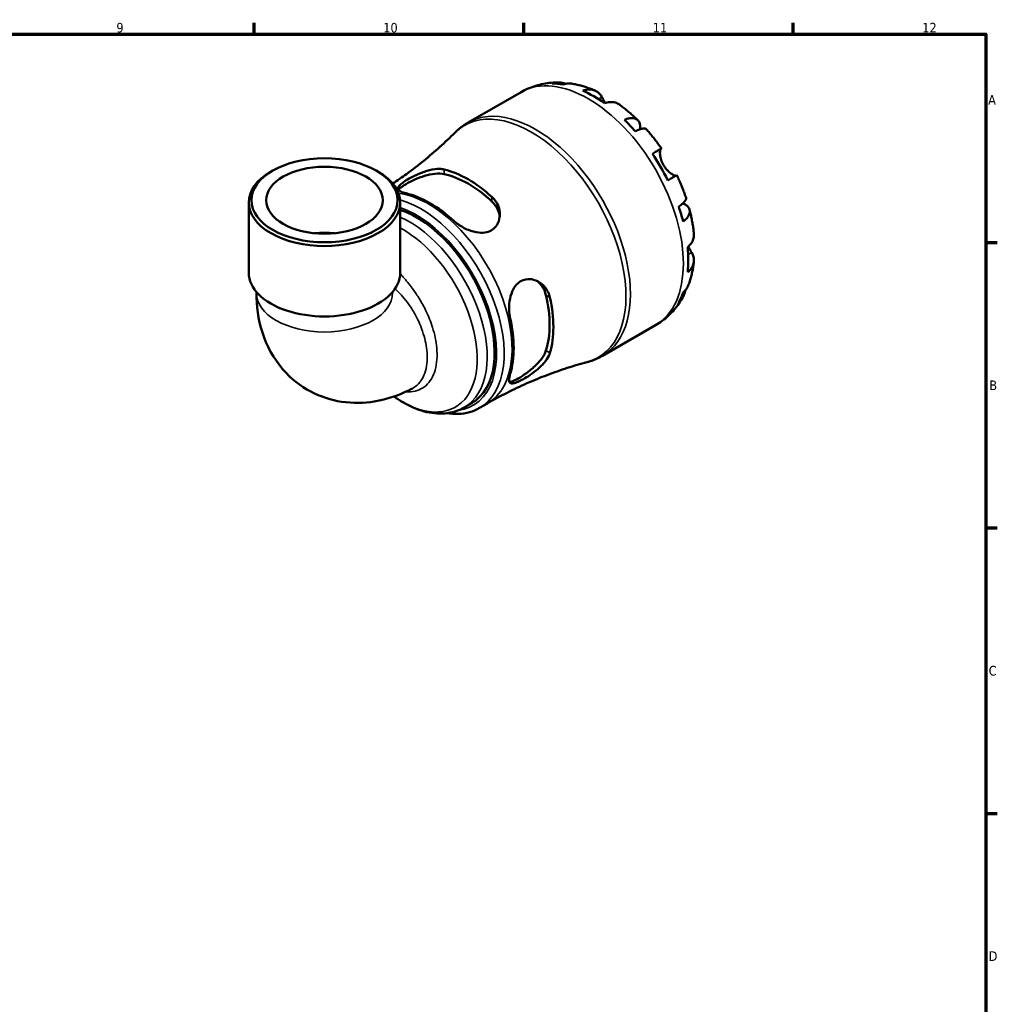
# Model space of a CAD drawing. Header units: millimetres. Extents: x 0 to 902, y 0 to 783.
# Tile 6 of 6: x 570 to 824, y 322 to 578. Entities that reach past the tile are written whole.
import ezdxf

# ---------------------------------------------------------------- set-up
doc = ezdxf.new("R2010")
doc.units = ezdxf.units.MM
for name, color, linetype, lineweight in [('Border (ISO)', 7, 'Continuous', 70), ('Visible (ISO)', 7, 'Continuous', 50), ('Visible Narrow (ISO)', 7, 'Continuous', 35)]:
    doc.layers.add(name, color=color, linetype=linetype, lineweight=lineweight)
doc.styles.add('Note Text (ISO)', font='tahoma.ttf')

# ---------------------------------------------------------------- blocks, each defined once
blk = doc.blocks.new('Borders Default Border')
at = {"layer": 'Border (ISO)'}
for p, q in [((630.75, 574), (630.75, 576.9)), ((700.83, 574), (700.83, 576.9)), ((770.92, 574), (770.92, 576.9)), ((821, 519.75), (823.9, 519.75)), ((821, 445.5), (823.9, 445.5)), ((821, 371.25), (823.9, 371.25))]:
    blk.add_line(p, q, dxfattribs=at)
at = {"layer": 'Border (ISO)', "flags": 128}
blk.add_lwpolyline([(20, 20), (20, 574), (821, 574), (821, 20), (20, 20)], dxfattribs=at)
at = {"layer": 'Border (ISO)', "color": 232, "true_color": 0xca0064, "char_height": 2.5, "attachment_point": 7, "style": 'Note Text (ISO)'}
for s, insert in [('9', (594.88, 574.35)), ('10', (664.29, 574.35)), ('11', (734.37, 574.4)), ('12', (804.46, 574.4)), ('A', (821.59, 555.62)), ('B', (821.89, 481.37)), ('C', (821.73, 407.08)), ('D', (821.73, 332.88))]:
    blk.add_mtext(s, dxfattribs=dict(at, insert=insert))

msp = doc.modelspace()

# ---------------------------------------------------------------- linework, layer by layer
at = {"layer": 'Visible (ISO)'}
for p, q in [((686.354, 550.953), (700.132, 558.887)), ((635.529, 538.456), (635.032, 538.167)), ((662.487, 538.456), (662.984, 538.167)), ((629.319, 511.868), (629.319, 530.181)), ((668.697, 511.868), (668.697, 530.181)), ((631.288, 506.926), (631.288, 506.685)), ((666.729, 506.926), (666.729, 506.685)), ((721.286, 490.292), (735.064, 498.226)), ((685.348, 476.867), (687.287, 477.983)), ((689.325, 476.733), (691.39, 477.922))]:
    msp.add_line(p, q, dxfattribs=at)
for centre, major_axis, ratio, start_param, end_param in [((719.012, 529.371), (-17.365, 30.155), 0.5780931, 5.8300396, 5.9548003), ((719.012, 529.371), (-17.365, 30.155), 0.5780931, 5.3845169, 5.6149248), ((719.012, 529.371), (-17.365, 30.155), 0.5780931, 5.0446414, 5.1694021), ((719.012, 529.371), (-17.365, 30.155), 0.5780931, 4.5991188, 4.8295266), ((649.008, 530.181), (-19.689, 0), 0.5758617, 5.5016397, 10.2063236), ((686.329, 510.55), (15.667, -27.206), 0.5780931, 2.0740167, 2.6422397), ((686.329, 510.55), (14.971, -25.998), 0.5780931, 2.0604165, 2.6558399), ((676.43, 504.849), (-15.371, 26.692), 0.5780931, 5.2099782, 5.7894635), ((672.965, 502.854), (14.322, -24.871), 0.5780931, 0, 2.5700003), ((719.012, 529.371), (-17.365, 30.155), 0.5780931, 4.2592433, 4.3840039), ((649.008, 513.585), (-15.146, 0), 0.5758617, 4.5346069, 4.890171), ((719.012, 529.371), (-17.365, 30.155), 0.5780931, 3.8137206, 4.0441285), ((649.008, 511.868), (-19.689, 0), 0.5758617, 0, 3.1415927), ((686.329, 510.55), (14.971, -25.998), 0.5780931, 0.4896202, 1.0850436), ((686.329, 510.55), (15.667, -27.206), 0.5780931, 0.5032204, 1.0714433), ((719.012, 529.371), (17.365, -30.155), 0.5780931, 0.3322525, 0.4570131), ((676.43, 504.849), (-15.371, 26.692), 0.5780931, 3.6391819, 4.2186671)]:
    msp.add_ellipse(centre, major_axis=major_axis, ratio=ratio, start_param=start_param, end_param=end_param, dxfattribs=at)
for major_axis in [(18.989, 0), (15.146, 0)]:
    msp.add_ellipse((649.008, 530.753), major_axis=major_axis, ratio=0.5758617, dxfattribs=at)
for points, knots in [([(700.132, 558.887), (700.737, 559.235), (701.362, 559.549), (702.64, 560.103), (703.294, 560.343), (704.616, 560.747), (705.285, 560.911), (706.627, 561.167), (707.3, 561.259), (708.643, 561.373), (709.313, 561.396), (709.977, 561.388)], [5.49972085, 5.49972085, 5.49972085, 5.49972085, 5.56571751, 5.56571751, 5.63171416, 5.63171416, 5.69771082, 5.69771082, 5.76370747, 5.76370747, 5.82970413, 5.82970413, 5.82970413, 5.82970413]), ([(708.197, 561.152), (708.697, 561.294), (709.211, 561.369), (710.174, 561.402), (710.71, 561.359), (711.461, 561.198), (711.681, 561.139), (711.895, 561.07)], [0.18971835, 0.18971835, 0.18971835, 0.18971835, 0.3698032, 0.3698032, 0.55498435, 0.55498435, 0.63215004, 0.63215004, 0.63215004, 0.63215004]), ([(713.544, 561.05), (713.165, 561.116), (712.78, 561.137), (711.986, 561.1), (711.508, 561.021), (711.031, 560.878)], [5.42317109, 5.42317109, 5.42317109, 5.42317109, 5.5737621, 5.5737621, 5.75384696, 5.75384696, 5.75384696, 5.75384696]), ([(713.544, 561.05), (713.952, 560.978), (714.356, 560.896), (715.157, 560.713), (715.554, 560.611), (716.342, 560.389), (716.732, 560.269), (717.505, 560.012), (717.889, 559.874), (718.648, 559.583), (719.025, 559.43), (719.397, 559.268)], [5.94991793, 5.94991793, 5.94991793, 5.94991793, 5.99193941, 5.99193941, 6.03396089, 6.03396089, 6.07598237, 6.07598237, 6.11800385, 6.11800385, 6.16002533, 6.16002533, 6.16002533, 6.16002533]), ([(716.183, 559.26), (716.635, 559.413), (717.077, 559.506), (717.871, 559.581), (718.294, 559.567), (719.085, 559.409), (719.452, 559.265), (720.07, 558.903), (720.378, 558.652), (720.841, 558.113), (721.017, 557.85), (721.162, 557.575)], [0.18972425, 0.18972425, 0.18972425, 0.18972425, 0.36926522, 0.36926522, 0.55452014, 0.55452014, 0.73977506, 0.73977506, 0.92607912, 0.92607912, 1.06568045, 1.06568045, 1.06568045, 1.06568045]), ([(721.162, 557.575), (721.227, 557.451), (721.3, 557.316), (721.451, 557.037), (721.53, 556.895), (721.718, 556.561), (721.83, 556.366), (721.971, 556.129), (721.992, 556.094), (722.014, 556.058)], [-0.64798358, -0.64798358, -0.64798358, -0.64798358, -0.58129223, -0.58129223, -0.51957432, -0.51957432, -0.44316993, -0.44316993, -0.4297859, -0.4297859, -0.4297859, -0.4297859]), ([(725.689, 555.649), (725.599, 555.714), (725.508, 555.774), (725.109, 556.007), (724.742, 556.152), (723.951, 556.31), (723.528, 556.324), (722.734, 556.248), (722.292, 556.155), (721.84, 556.002)], [5.1737673, 5.1737673, 5.1737673, 5.1737673, 5.22854914, 5.22854914, 5.41380406, 5.41380406, 5.59905898, 5.59905898, 5.77859995, 5.77859995, 5.77859995, 5.77859995]), ([(725.689, 555.65), (726.026, 555.406), (726.36, 555.156), (727.021, 554.645), (727.349, 554.383), (727.996, 553.849), (728.317, 553.577), (728.951, 553.021), (729.265, 552.738), (729.885, 552.161), (730.192, 551.868), (730.495, 551.57)], [0.12660616, 0.12660616, 0.12660616, 0.12660616, 0.16914562, 0.16914562, 0.21168508, 0.21168508, 0.25422453, 0.25422453, 0.29676399, 0.29676399, 0.33930345, 0.33930345, 0.33930345, 0.33930345]), ([(682.919, 548.318), (683.123, 548.522), (683.333, 548.721), (683.762, 549.107), (683.982, 549.295), (684.431, 549.66), (684.661, 549.836), (685.13, 550.177), (685.368, 550.341), (685.855, 550.656), (686.102, 550.808), (686.354, 550.953)], [5.34599735, 5.34599735, 5.34599735, 5.34599735, 5.37674205, 5.37674205, 5.40748675, 5.40748675, 5.43823145, 5.43823145, 5.46897615, 5.46897615, 5.49972085, 5.49972085, 5.49972085, 5.49972085]), ([(726.993, 551.686), (727.423, 551.856), (727.831, 551.975), (728.543, 552.112), (728.911, 552.139), (729.57, 552.078), (729.86, 551.99), (730.323, 551.742), (730.537, 551.559), (730.868, 551.09), (730.984, 550.803), (731.116, 550.206), (731.144, 549.84), (731.115, 549.366), (731.109, 549.296), (731.102, 549.225)], [0.1897184, 0.1897184, 0.1897184, 0.1897184, 0.3698032, 0.3698032, 0.5549844, 0.5549844, 0.7401655, 0.7401655, 0.9258164, 0.9258164, 1.1114673, 1.1114673, 1.2978252, 1.2978252, 1.3296564, 1.3296564, 1.3296564, 1.3296564]), ([(682.919, 548.318), (681.673, 547.074), (680.371, 545.839), (677.665, 543.402), (676.261, 542.201), (673.358, 539.848), (671.86, 538.697), (669.154, 536.73), (667.964, 535.9), (666.754, 535.093)], [5.34599735, 5.34599735, 5.34599735, 5.34599735, 5.37674205, 5.37674205, 5.40748675, 5.40748675, 5.43823145, 5.43823145, 5.46152251, 5.46152251, 5.46152251, 5.46152251]), ([(732.7, 549.244), (732.633, 549.319), (732.539, 549.371), (732.277, 549.44), (732.066, 549.445), (731.544, 549.362), (731.233, 549.275), (730.605, 549.049), (730.233, 548.892), (729.827, 548.696)], [5.06842871, 5.06842871, 5.06842871, 5.06842871, 5.20339981, 5.20339981, 5.38858096, 5.38858096, 5.5737621, 5.5737621, 5.75384696, 5.75384696, 5.75384696, 5.75384696]), ([(732.7, 549.245), (732.981, 548.928), (733.258, 548.607), (733.805, 547.957), (734.075, 547.627), (734.607, 546.961), (734.869, 546.625), (735.385, 545.944), (735.639, 545.599), (736.139, 544.904), (736.385, 544.553), (736.627, 544.199)], [0.44562107, 0.44562107, 0.44562107, 0.44562107, 0.48754131, 0.48754131, 0.52946156, 0.52946156, 0.5713818, 0.5713818, 0.61330205, 0.61330205, 0.65522229, 0.65522229, 0.65522229, 0.65522229]), ([(734.296, 542.865), (734.682, 543.087), (735.024, 543.284), (735.585, 543.606), (735.851, 543.758), (736.267, 543.996), (736.416, 544.081), (736.595, 544.182), (736.641, 544.207), (736.611, 544.188), (736.564, 544.16), (736.49, 544.116)], [0.18972425, 0.18972425, 0.18972425, 0.18972425, 0.36926522, 0.36926522, 0.55452014, 0.55452014, 0.73977506, 0.73977506, 0.92607912, 0.92607912, 1.06568045, 1.06568045, 1.06568045, 1.06568045]), ([(736.49, 544.116), (736.469, 544.104), (736.449, 544.085), (736.391, 544.01), (736.357, 543.933), (736.299, 543.722), (736.276, 543.585), (736.247, 543.19), (736.25, 542.909), (736.323, 542.198), (736.407, 541.758), (736.696, 540.825), (736.904, 540.34), (737.169, 539.882)], [-0.64434498, -0.64434498, -0.64434498, -0.64434498, -0.60308586, -0.60308586, -0.52007987, -0.52007987, -0.43273909, -0.43273909, -0.31000661, -0.31000661, -0.15868997, -0.15868997, 0, 0, 0, 0]), ([(670.207, 532.564), (669.938, 532.627), (669.693, 532.694), (668.975, 532.932), (668.612, 533.12), (668.172, 533.549), (668.103, 533.791), (668.287, 534.323), (668.508, 534.604), (669.147, 535.173), (669.508, 535.443), (670.37, 536.012), (670.859, 536.305), (672.068, 536.963), (672.796, 537.319), (674.465, 538.028), (675.41, 538.358), (677.25, 538.811), (678.146, 538.932), (679.366, 538.902), (679.754, 538.855), (680.107, 538.771)], [-2.4263916, -2.4263916, -2.4263916, -2.4263916, -2.3068615, -2.3068615, -2.0374184, -2.0374184, -1.7611757, -1.7611757, -1.5125633, -1.5125633, -1.317313, -1.317313, -1.1234752, -1.1234752, -0.8791799, -0.8791799, -0.5783283, -0.5783283, -0.2730068, -0.2730068, -0.1161068, -0.1161068, -0.1161068, -0.1161068]), ([(737.169, 539.882), (737.317, 539.626), (737.481, 539.38), (737.846, 538.901), (738.047, 538.671), (738.537, 538.178), (738.827, 537.936), (739.36, 537.556), (739.601, 537.417), (739.951, 537.254), (740.077, 537.209), (740.283, 537.159), (740.364, 537.154), (740.432, 537.166), (740.439, 537.168), (740.447, 537.17)], [0, 0, 0, 0, 0.08884908, 0.08884908, 0.18379648, 0.18379648, 0.31419699, 0.31419699, 0.43784665, 0.43784665, 0.52411276, 0.52411276, 0.60765264, 0.60765264, 0.61860221, 0.61860221, 0.61860221, 0.61860221]), ([(668.281, 533.466), (668.37, 533.614), (668.507, 533.774), (669.049, 534.262), (669.581, 534.622), (670.834, 535.343), (671.618, 535.742), (673.305, 536.483), (674.207, 536.824), (675.939, 537.352), (676.89, 537.567), (678.651, 537.754), (679.461, 537.724), (680.107, 537.581)], [1.7623923, 1.7623923, 1.7623923, 1.7623923, 1.9055877, 1.9055877, 2.171364, 2.171364, 2.4371403, 2.4371403, 2.7029165, 2.7029165, 2.9895, 2.9895, 3.2760834, 3.2760834, 3.2760834, 3.2760834]), ([(740.627, 537.271), (740.626, 537.271), (740.582, 537.247), (740.416, 537.153), (740.267, 537.068), (739.851, 536.83), (739.585, 536.678), (739.024, 536.356), (738.682, 536.159), (738.296, 535.937)], [5.06966352, 5.06966352, 5.06966352, 5.06966352, 5.22854914, 5.22854914, 5.41380406, 5.41380406, 5.59905898, 5.59905898, 5.77859995, 5.77859995, 5.77859995, 5.77859995]), ([(740.627, 537.271), (740.813, 536.884), (740.994, 536.495), (741.346, 535.714), (741.517, 535.322), (741.849, 534.534), (742.01, 534.139), (742.321, 533.345), (742.471, 532.947), (742.761, 532.148), (742.901, 531.747), (743.035, 531.345)], [0.9155823, 0.9155823, 0.9155823, 0.9155823, 0.95750382, 0.95750382, 0.99942535, 0.99942535, 1.04134687, 1.04134687, 1.08326839, 1.08326839, 1.12518992, 1.12518992, 1.12518992, 1.12518992]), ([(692.552, 531.604), (692.82, 531.359), (693.065, 531.095), (693.757, 530.209), (694.106, 529.536), (694.579, 528.025), (694.66, 527.179), (694.47, 525.623), (694.226, 524.909), (693.522, 523.829), (693.137, 523.429), (692.238, 522.816), (691.746, 522.601), (690.566, 522.31), (689.877, 522.274), (688.253, 522.424), (687.317, 522.677), (685.466, 523.425), (684.555, 523.932), (683.352, 524.794), (682.987, 525.09), (682.652, 525.398)], [-2.4429576, -2.4429576, -2.4429576, -2.4429576, -2.3238064, -2.3238064, -2.0673153, -2.0673153, -1.7720506, -1.7720506, -1.5008728, -1.5008728, -1.2976414, -1.2976414, -1.1077886, -1.1077886, -0.88123, -0.88123, -0.5885208, -0.5885208, -0.2801694, -0.2801694, -0.1315154, -0.1315154, -0.1315154, -0.1315154]), ([(692.552, 530.414), (693.198, 529.813), (693.742, 529.064), (694.353, 527.677), (694.51, 527.066), (694.572, 526.476)], [-1.10471944, -1.10471944, -1.10471944, -1.10471944, -0.818136, -0.818136, -0.61070906, -0.61070906, -0.61070906, -0.61070906]), ([(741.113, 529.148), (741.487, 529.4), (741.809, 529.643), (742.32, 530.071), (742.552, 530.294), (742.887, 530.702), (742.99, 530.886), (743.063, 531.145), (743.065, 531.251), (743.034, 531.345)], [0.18971835, 0.18971835, 0.18971835, 0.18971835, 0.3698032, 0.3698032, 0.55498435, 0.55498435, 0.7401655, 0.7401655, 0.87574142, 0.87574142, 0.87574142, 0.87574142]), ([(742.196, 529.969), (742.272, 529.936), (742.346, 529.902), (742.779, 529.686), (743.081, 529.481), (743.531, 529.071), (743.72, 528.829), (743.96, 528.311), (744.01, 528.035), (743.991, 527.514), (743.921, 527.22), (743.643, 526.623), (743.434, 526.319), (742.959, 525.773), (742.651, 525.48), (742.288, 525.194)], [4.608911, 4.608911, 4.608911, 4.608911, 4.6457401, 4.6457401, 4.832098, 4.832098, 5.0177489, 5.0177489, 5.2033998, 5.2033998, 5.388581, 5.388581, 5.5737621, 5.5737621, 5.753847, 5.753847, 5.753847, 5.753847]), ([(743.946, 528.273), (744.053, 527.861), (744.154, 527.449), (744.344, 526.623), (744.432, 526.21), (744.597, 525.383), (744.673, 524.969), (744.812, 524.141), (744.875, 523.727), (744.988, 522.898), (745.038, 522.484), (745.081, 522.07)], [1.23147318, 1.23147318, 1.23147318, 1.23147318, 1.27400757, 1.27400757, 1.31654195, 1.31654195, 1.35907633, 1.35907633, 1.40161072, 1.40161072, 1.4441451, 1.4441451, 1.4441451, 1.4441451]), ([(743.455, 518.565), (743.814, 518.879), (744.115, 519.214), (744.579, 519.861), (744.78, 520.233), (745.04, 520.994), (745.1, 521.383), (745.098, 521.846), (745.092, 521.957), (745.08, 522.07)], [0.18972425, 0.18972425, 0.18972425, 0.18972425, 0.36926522, 0.36926522, 0.55452014, 0.55452014, 0.73977506, 0.73977506, 0.79600182, 0.79600182, 0.79600182, 0.79600182]), ([(743.591, 518.688), (743.663, 518.556), (743.735, 518.428), (743.923, 518.1), (744.035, 517.91), (744.252, 517.551), (744.355, 517.384), (744.465, 517.208), (744.481, 517.183), (744.496, 517.159)], [-2.35354239, -2.35354239, -2.35354239, -2.35354239, -2.30519389, -2.30519389, -2.22617552, -2.22617552, -2.14450488, -2.14450488, -2.1308178, -2.1308178, -2.1308178, -2.1308178]), ([(744.496, 517.159), (744.661, 516.897), (744.8, 516.615), (745.034, 515.946), (745.097, 515.555), (745.1, 514.842), (745.04, 514.454), (744.78, 513.693), (744.579, 513.32), (744.115, 512.673), (743.814, 512.339), (743.455, 512.025)], [4.90264375, 4.90264375, 4.90264375, 4.90264375, 5.04224508, 5.04224508, 5.22854914, 5.22854914, 5.41380406, 5.41380406, 5.59905898, 5.59905898, 5.77859995, 5.77859995, 5.77859995, 5.77859995]), ([(745.077, 514.807), (745.031, 514.404), (744.976, 514.001), (744.85, 513.198), (744.778, 512.797), (744.616, 511.998), (744.525, 511.6), (744.325, 510.807), (744.216, 510.412), (743.976, 509.627), (743.846, 509.236), (743.706, 508.847)], [1.69401657, 1.69401657, 1.69401657, 1.69401657, 1.73603485, 1.73603485, 1.77805313, 1.77805313, 1.82007142, 1.82007142, 1.8620897, 1.8620897, 1.90410798, 1.90410798, 1.90410798, 1.90410798]), ([(697.302, 500.025), (697.221, 500.382), (697.158, 500.753), (697.007, 501.994), (696.989, 502.896), (697.143, 504.708), (697.32, 505.616), (697.875, 507.208), (698.23, 507.901), (699.045, 508.942), (699.459, 509.324), (700.385, 509.901), (700.883, 510.09), (702.058, 510.3), (702.731, 510.26), (704.179, 509.878), (704.937, 509.471), (706.249, 508.352), (706.8, 507.637), (707.383, 506.39), (707.535, 505.941), (707.639, 505.473)], [-2.4263916, -2.4263916, -2.4263916, -2.4263916, -2.3068615, -2.3068615, -2.0374184, -2.0374184, -1.7611757, -1.7611757, -1.5125633, -1.5125633, -1.317313, -1.317313, -1.1234752, -1.1234752, -0.8791799, -0.8791799, -0.5783283, -0.5783283, -0.2730068, -0.2730068, -0.1161068, -0.1161068, -0.1161068, -0.1161068]), ([(704.194, 509.8), (704.678, 509.449), (705.133, 509.003), (706.033, 507.774), (706.411, 506.927), (706.609, 506.066)], [2.78041851, 2.78041851, 2.78041851, 2.78041851, 2.98949998, 2.98949998, 3.27608342, 3.27608342, 3.27608342, 3.27608342]), ([(742.903, 507.41), (742.854, 507.179), (742.793, 506.947), (742.552, 506.207), (742.32, 505.722), (741.809, 504.907), (741.487, 504.501), (741.113, 504.139)], [5.30736576, 5.30736576, 5.30736576, 5.30736576, 5.38858096, 5.38858096, 5.5737621, 5.5737621, 5.75384696, 5.75384696, 5.75384696, 5.75384696]), ([(742.288, 506.74), (742.651, 507.08), (742.959, 507.453), (743.394, 508.127), (743.571, 508.478), (743.705, 508.847)], [0.18971835, 0.18971835, 0.18971835, 0.18971835, 0.3698032, 0.3698032, 0.52363054, 0.52363054, 0.52363054, 0.52363054]), ([(631.288, 506.685), (631.288, 503.326), (631.715, 499.851), (633.93, 493.013), (635.673, 489.631), (640.25, 484.414), (642.702, 482.438), (647.972, 479.649), (650.728, 478.772), (656.398, 477.901), (659.289, 477.985), (665.307, 478.964), (668.328, 480.037), (671.342, 481.531), (671.611, 481.669), (671.877, 481.809)], [3.1415927, 3.1415927, 3.1415927, 3.1415927, 3.447343, 3.447343, 3.7345494, 3.7345494, 3.9496394, 3.9496394, 4.1496104, 4.1496104, 4.369066, 4.369066, 4.643212, 4.643212, 4.6703442, 4.6703442, 4.6703442, 4.6703442]), ([(742.227, 505.589), (741.9, 505.002), (741.543, 504.426), (740.767, 503.306), (740.347, 502.762), (739.446, 501.714), (738.964, 501.211), (737.941, 500.257), (737.401, 499.806), (736.268, 498.967), (735.676, 498.579), (735.064, 498.226)], [2.02423579, 2.02423579, 2.02423579, 2.02423579, 2.09101427, 2.09101427, 2.15779275, 2.15779275, 2.22457124, 2.22457124, 2.29134972, 2.29134972, 2.3581282, 2.3581282, 2.3581282, 2.3581282]), ([(707.639, 491.085), (707.56, 490.819), (707.453, 490.548), (707.031, 489.68), (706.622, 489.078), (705.549, 487.809), (704.856, 487.148), (703.412, 485.96), (702.67, 485.427), (701.382, 484.596), (700.842, 484.278), (699.861, 483.756), (699.428, 483.552), (698.586, 483.222), (698.209, 483.124), (697.526, 483.09), (697.276, 483.212), (696.998, 483.744), (696.983, 484.169), (697.128, 485.004), (697.202, 485.307), (697.302, 485.636)], [-2.4429576, -2.4429576, -2.4429576, -2.4429576, -2.3238064, -2.3238064, -2.0673153, -2.0673153, -1.7720506, -1.7720506, -1.5008728, -1.5008728, -1.2976414, -1.2976414, -1.1077886, -1.1077886, -0.88123, -0.88123, -0.5885208, -0.5885208, -0.2801694, -0.2801694, -0.1315154, -0.1315154, -0.1315154, -0.1315154]), ([(706.609, 491.677), (706.411, 491.045), (706.033, 490.326), (704.992, 488.892), (704.331, 488.175), (703.008, 486.938), (702.263, 486.327), (700.777, 485.238), (700.039, 484.759), (699.412, 484.398), (698.786, 484.037), (698.207, 483.758), (697.511, 483.537), (697.303, 483.499), (697.129, 483.497)], [-1.1047194, -1.1047194, -1.1047194, -1.1047194, -0.818136, -0.818136, -0.5315526, -0.5315526, -0.2657763, -0.2657763, 0, 0, 0, 0.2657763, 0.2657763, 0.4092253, 0.4092253, 0.4092253, 0.4092253]), ([(721.286, 490.292), (721.035, 490.147), (720.779, 490.009), (720.262, 489.747), (720, 489.623), (719.47, 489.388), (719.203, 489.278), (718.662, 489.072), (718.389, 488.976), (717.839, 488.799), (717.562, 488.718), (717.284, 488.643)], [2.3581282, 2.3581282, 2.3581282, 2.3581282, 2.3888729, 2.3888729, 2.4196176, 2.4196176, 2.4503623, 2.4503623, 2.481107, 2.481107, 2.5118517, 2.5118517, 2.5118517, 2.5118517]), ([(691.39, 477.922), (693.064, 478.886), (694.763, 479.806), (698.196, 481.547), (699.929, 482.368), (703.41, 483.908), (705.158, 484.626), (708.651, 485.955), (710.395, 486.567), (713.86, 487.684), (715.582, 488.19), (717.284, 488.643)], [2.3581282, 2.3581282, 2.3581282, 2.3581282, 2.3888729, 2.3888729, 2.4196176, 2.4196176, 2.4503623, 2.4503623, 2.481107, 2.481107, 2.5118517, 2.5118517, 2.5118517, 2.5118517]), ([(667.07, 479.716), (667.876, 479.138), (668.693, 478.609), (671.299, 477.107), (673.117, 476.327), (676.759, 475.354), (678.588, 475.161), (682.126, 475.477), (683.835, 475.995), (685.348, 476.867)], [3.01980531, 3.01980531, 3.01980531, 3.01980531, 3.14111662, 3.14111662, 3.40243012, 3.40243012, 3.66374361, 3.66374361, 3.92505711, 3.92505711, 3.92505711, 3.92505711]), ([(689.325, 476.733), (687.676, 475.784), (685.786, 475.263), (682.815, 475.144), (681.818, 475.207), (680.806, 475.367)], [2.3581282, 2.3581282, 2.3581282, 2.3581282, 2.65215903, 2.65215903, 2.7946234, 2.7946234, 2.7946234, 2.7946234])]:
    msp.add_open_spline(points, degree=3, knots=knots, dxfattribs=at)
msp.add_open_spline([(666.729, 506.685), (666.729, 506.616), (666.731, 506.579), (666.731, 506.579)], degree=3, dxfattribs=at)
at = {"layer": 'Visible Narrow (ISO)'}
for p, q in [((721.162, 557.575), (720.267, 557.06)), ((736.49, 544.116), (734.302, 542.856)), ((680.107, 537.581), (680.107, 538.771)), ((692.552, 531.604), (692.552, 530.414)), ((744.496, 517.159), (743.587, 516.635)), ((706.609, 506.066), (707.639, 505.473)), ((707.639, 491.085), (706.609, 491.677))]:
    msp.add_line(p, q, dxfattribs=at)
for centre, major_axis, ratio, start_param, end_param in [((717.598, 528.556), (-17.466, 30.33), 0.5780931, 3.1415927, 6.2831853), ((703.82, 520.622), (17.466, -30.33), 0.5780931, 0, 3.1415927), ((702.774, 520.02), (-17.387, 30.194), 0.5780931, 2.9878692, 6.4369088), ((676.02, 504.613), (15.37, -26.691), 0.5780931, 0, 2.7234451), ((673.955, 503.424), (15.37, -26.691), 0.5780931, 0, 2.6038136), ((672.965, 502.854), (14.672, -25.478), 0.5780931, 6.0436481, 8.8480669), ((671.026, 501.738), (14.322, -24.871), 0.5780931, 0, 2.4731323), ((669.316, 500.753), (13.711, -23.809), 0.5780931, 5.3847653, 8.67316), ((649.008, 506.685), (17.72, 0), 0.5758617, 3.1415927, 6.2831853)]:
    msp.add_ellipse(centre, major_axis=major_axis, ratio=ratio, start_param=start_param, end_param=end_param, dxfattribs=at)
for points, knots in [([(670.128, 480.947), (670.591, 480.909), (671.044, 480.907), (672.995, 481.063), (674.339, 481.627), (676.49, 483.558), (677.296, 484.925), (678.251, 488.268), (678.397, 490.245), (678.044, 494.069), (677.672, 495.859), (676.651, 499.113), (676.069, 500.573), (674.854, 503.095), (674.264, 504.171), (673.135, 506.01), (672.616, 506.788), (671.73, 508.017), (671.377, 508.485), (670.593, 509.481), (670.159, 510.003), (669.431, 510.843), (669.14, 511.169), (668.796, 511.545), (668.745, 511.6), (668.694, 511.656)], [0.4007241, 0.4007241, 0.4007241, 0.4007241, 0.5129064, 0.5129064, 0.90028, 0.90028, 1.2883554, 1.2883554, 1.6784981, 1.6784981, 1.9886839, 1.9886839, 2.2387236, 2.2387236, 2.4310618, 2.4310618, 2.5790143, 2.5790143, 2.6733822, 2.6733822, 2.7848563, 2.7848563, 2.8584193, 2.8584193, 2.871258, 2.871258, 2.871258, 2.871258]), ([(667.356, 507.754), (667.604, 507.515), (667.847, 507.275), (668.5, 506.611), (668.898, 506.182), (669.877, 505.059), (670.434, 504.351), (671.623, 502.671), (672.229, 501.685), (673.466, 499.365), (674.048, 498.016), (675.072, 495.002), (675.444, 493.34), (675.818, 489.783), (675.698, 487.942), (674.828, 484.827), (674.083, 483.551), (672.713, 482.319), (672.31, 482.038), (671.877, 481.81)], [-2.7270774, -2.7270774, -2.7270774, -2.7270774, -2.6733822, -2.6733822, -2.5790143, -2.5790143, -2.4310618, -2.4310618, -2.2387236, -2.2387236, -1.9886839, -1.9886839, -1.6784981, -1.6784981, -1.2883554, -1.2883554, -0.90028, -0.90028, -0.757326, -0.757326, -0.757326, -0.757326])]:
    msp.add_open_spline(points, degree=3, knots=knots, dxfattribs=at)

# ---------------------------------------------------------------- block references
msp.add_blockref('Borders Default Border', (0, 0))

doc.saveas('drawing.dxf')
